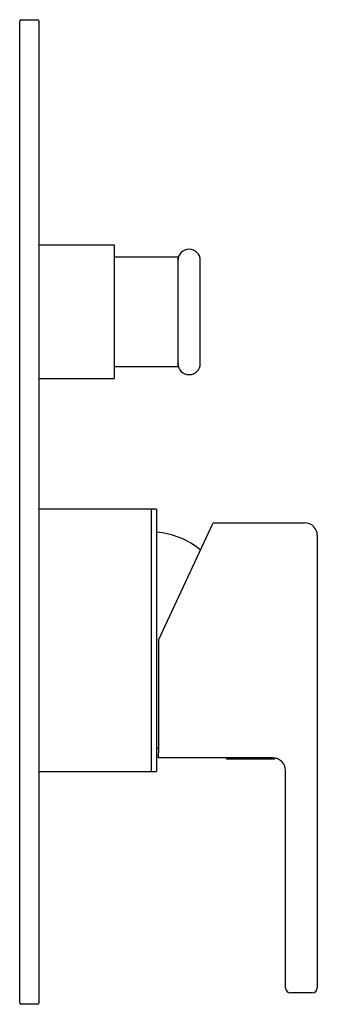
# Model space of a CAD drawing. Header units: millimetres. Extents: x 3874.872 to 3874.919, y 1781.619 to 1781.774.
import ezdxf

# ---------------------------------------------------------------- set-up
doc = ezdxf.new("R2010")
doc.units = ezdxf.units.MM
doc.layers.add('SANINDUSA', color=3, linetype='Continuous')

msp = doc.modelspace()

# ---------------------------------------------------------------- linework, layer by layer
at = {"layer": 'SANINDUSA'}
for p, q in [((3874.871896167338, 1781.773047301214), (3874.871896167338, 1781.773847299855)), ((3874.872096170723, 1781.77404730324), (3874.874696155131, 1781.77404730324)), ((3874.874896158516, 1781.773847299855), (3874.874896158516, 1781.773047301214)), ((3874.871896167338, 1781.620047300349), (3874.871896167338, 1781.773047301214)), ((3874.874896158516, 1781.773047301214), (3874.874896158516, 1781.620047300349)), ((3874.886810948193, 1781.738547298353), (3874.874896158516, 1781.738547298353)), ((3874.886810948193, 1781.717547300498), (3874.886810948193, 1781.738547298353)), ((3874.896810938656, 1781.736647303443), (3874.886810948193, 1781.736647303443)), ((3874.896810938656, 1781.719447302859), (3874.896810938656, 1781.736647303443)), ((3874.9003109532, 1781.719927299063), (3874.9003109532, 1781.736167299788)), ((3874.886810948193, 1781.719447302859), (3874.896810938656, 1781.719447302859)), ((3874.874896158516, 1781.717547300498), (3874.886810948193, 1781.717547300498)), ((3874.892610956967, 1781.696997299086), (3874.874896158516, 1781.696997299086)), ((3874.893410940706, 1781.696997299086), (3874.892610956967, 1781.696997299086)), ((3874.892610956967, 1781.696997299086), (3874.892610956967, 1781.655697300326)), ((3874.893410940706, 1781.696997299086), (3874.893410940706, 1781.655697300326)), ((3874.893732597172, 1781.676347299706), (3874.901986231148, 1781.694047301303)), ((3874.902359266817, 1781.694847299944), (3874.916732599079, 1781.694847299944)), ((3874.91873257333, 1781.692847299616), (3874.91873257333, 1781.623847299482)), ((3874.893732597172, 1781.676347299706), (3874.893732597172, 1781.658647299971)), ((3874.893410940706, 1781.659347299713), (3874.893732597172, 1781.659372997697)), ((3874.893732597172, 1781.657847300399), (3874.893732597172, 1781.658647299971)), ((3874.911732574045, 1781.657847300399), (3874.893732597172, 1781.657847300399)), ((3874.904432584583, 1781.657847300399), (3874.904432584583, 1781.657747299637)), ((3874.911932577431, 1781.657647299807), (3874.904532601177, 1781.657647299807)), ((3874.912032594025, 1781.657747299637), (3874.912032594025, 1781.657824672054)), ((3874.874896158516, 1781.655697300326), (3874.892610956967, 1781.655697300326)), ((3874.892610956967, 1781.655697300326), (3874.893410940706, 1781.655697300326)), ((3874.913732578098, 1781.623847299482), (3874.913732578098, 1781.655847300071)), ((3874.913732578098, 1781.621647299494), (3874.913732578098, 1781.623847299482)), ((3874.91873257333, 1781.623847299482), (3874.91873257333, 1781.621647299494)), ((3874.871896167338, 1781.619247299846), (3874.871896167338, 1781.620047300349)), ((3874.874896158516, 1781.620047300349), (3874.874896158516, 1781.619247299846)), ((3874.91793258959, 1781.620847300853), (3874.914532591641, 1781.620847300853)), ((3874.874696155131, 1781.619047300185), (3874.872096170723, 1781.619047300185))]:
    msp.add_line(p, q, dxfattribs=at)
at = {"layer": 'SANINDUSA', "flags": 128}
msp.add_lwpolyline([(3874.901986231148, 1781.694047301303), (3874.902059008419, 1781.69420337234), (3874.902128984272, 1781.69435344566), (3874.902193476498, 1781.694491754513), (3874.902250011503, 1781.694612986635), (3874.902296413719, 1781.694712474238), (3874.902330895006, 1781.694786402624), (3874.90235211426, 1781.694831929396), (3874.902359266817, 1781.694847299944)], dxfattribs=at)
at = {"layer": 'SANINDUSA'}
for centre, radius, start, end in [((3874.872096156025, 1781.773847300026), 0.0001999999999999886, 90, 180), ((3874.874696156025, 1781.773847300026), 0.0001999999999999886, 0, 90), ((3874.898560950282, 1781.736167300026), 0.001749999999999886, 0, 180), ((3874.898560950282, 1781.719927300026), 0.001749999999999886, 180, 0), ((3874.916732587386, 1781.692847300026), 0.002, 0, 90), ((3874.892616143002, 1781.681373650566), 0.01200000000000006, 49.4910159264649, 86.20229461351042), ((3874.904532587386, 1781.657747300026), 0.0001000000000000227, 180, 270), ((3874.911732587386, 1781.655847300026), 0.002, 0, 90), ((3874.911932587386, 1781.657747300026), 0.0001000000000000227, 270, 0), ((3874.914532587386, 1781.621647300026), 0.0008000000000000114, 180, 270), ((3874.917932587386, 1781.621647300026), 0.0008000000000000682, 270, 0), ((3874.872096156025, 1781.619247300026), 0.0001999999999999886, 180, 270), ((3874.874696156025, 1781.619247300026), 0.0001999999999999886, 270, 0)]:
    msp.add_arc(centre, radius, start, end, dxfattribs=at)

doc.saveas('drawing.dxf')
